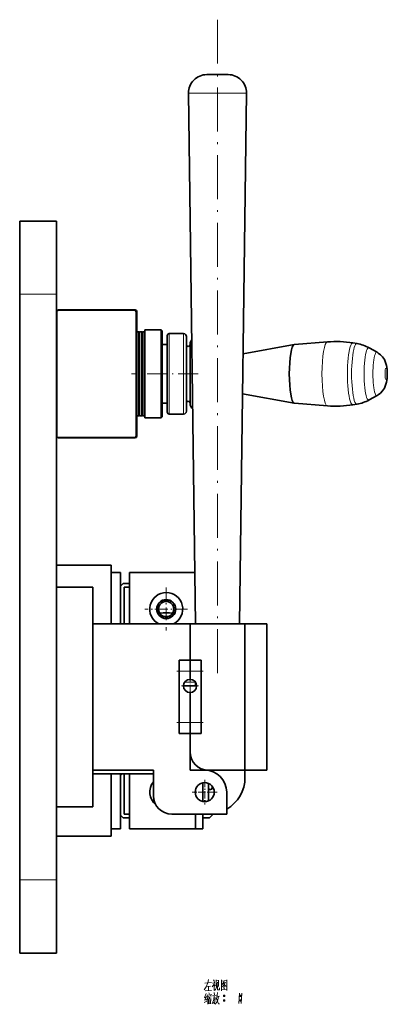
# Model space of a CAD drawing. Extents: x -161 to 1343, y -181 to 611.
# Tile 4 of 8: x 639 to 739, y 15 to 284. Entities that reach past the tile are written whole.
import ezdxf

# ---------------------------------------------------------------- set-up
doc = ezdxf.new("R2010")
doc.units = 0
doc.linetypes.add('DASHDOT', pattern=[18.5, 12, -3, 0.5, -3])

msp = doc.modelspace()

# ---------------------------------------------------------------- linework, layer by layer
at = {"color": 7, "linetype": 'DASHDOT', "lineweight": 13}
msp.add_line((692.58, 283.5), (692.58, 103.5), dxfattribs=at)
at = {"color": 7, "lineweight": 35, "ltscale": 0.071591}
msp.add_line((692.51, 268.5), (689.65, 268.5), dxfattribs=at)
at = {"color": 7, "lineweight": 35, "ltscale": 0.075053}
msp.add_line((695.51, 268.5), (692.51, 268.5), dxfattribs=at)
at = {"color": 7, "lineweight": 13, "ltscale": 0.193631}
msp.add_line((692.39, 263.43), (684.65, 263.43), dxfattribs=at)
at = {"color": 7, "lineweight": 35}
for p, q in [((686.58, 118.5), (684.65, 263.43)), ((698.58, 118.5), (700.51, 263.43)), ((638.58, 208.5), (638.58, 228.5)), ((648.58, 208.5), (648.58, 228.5)), ((638.58, 208.5), (638.58, 48.5)), ((648.58, 208.5), (648.58, 48.5)), ((648.68, 169.85), (648.68, 203.65)), ((649.08, 204.25), (670.08, 204.25)), ((649.18, 204.15), (669.88, 204.15)), ((670.38, 203.65), (670.38, 169.85)), ((670.58, 203.75), (670.58, 169.75)), ((670.08, 169.25), (649.08, 169.25)), ((669.88, 169.35), (649.18, 169.35)), ((658.58, 128.5), (658.58, 68.5)), ((658.58, 118.5), (658.58, 78.5)), ((685.08, 118.5), (658.58, 118.5)), ((700.08, 118.5), (700.08, 78.5)), ((706.08, 118.5), (706.08, 78.5)), ((682.08, 88.5), (682.08, 108.5)), ((688.08, 108.5), (688.08, 88.5)), ((688.58, 62.5), (668.58, 62.5)), ((638.58, 28.5), (638.58, 48.5)), ((648.58, 28.5), (648.58, 48.5))]:
    msp.add_line(p, q, dxfattribs=at)
at = {"color": 7, "lineweight": 13, "ltscale": 0.202991}
msp.add_line((700.51, 263.43), (692.39, 263.43), dxfattribs=at)
at = {"color": 7, "lineweight": 35, "ltscale": 0.25}
for p, q in [((638.58, 228.5), (648.58, 228.5)), ((648.58, 128.5), (658.58, 128.5)), ((685.08, 118.5), (685.08, 108.5)), ((685.08, 118.5), (685.08, 108.5)), ((685.08, 88.5), (685.08, 78.5)), ((700.08, 78.5), (690.08, 78.5)), ((648.58, 68.5), (658.58, 68.5)), ((638.58, 28.5), (648.58, 28.5))]:
    msp.add_line(p, q, dxfattribs=at)
at = {"color": 7, "lineweight": 13, "ltscale": 0.25}
for p, q in [((638.58, 208.5), (648.58, 208.5)), ((638.58, 48.5), (648.58, 48.5))]:
    msp.add_line(p, q, dxfattribs=at)
at = {"color": 7, "lineweight": 35, "ltscale": 0.012498}
msp.add_line((671.08, 198.25), (670.58, 198.25), dxfattribs=at)
at = {"color": 7, "lineweight": 35, "ltscale": 0.2875}
for p, q in [((671.08, 186.75), (671.08, 198.25)), ((671.28, 186.75), (671.28, 198.25)), ((671.88, 186.75), (671.88, 198.25)), ((672.08, 186.75), (672.08, 198.25)), ((672.68, 186.75), (672.68, 198.25)), ((671.08, 175.25), (671.08, 186.75)), ((671.28, 175.25), (671.28, 186.75)), ((671.88, 175.25), (671.88, 186.75)), ((672.08, 175.25), (672.08, 186.75)), ((672.68, 175.25), (672.68, 186.75))]:
    msp.add_line(p, q, dxfattribs=at)
at = {"color": 7, "lineweight": 35, "ltscale": 0.003536}
for p, q in [((671.18, 198.15), (671.08, 198.25)), ((671.98, 198.15), (671.88, 198.25)), ((671.18, 175.35), (671.08, 175.25)), ((671.98, 175.35), (671.88, 175.25))]:
    msp.add_line(p, q, dxfattribs=at)
at = {"color": 7, "lineweight": 35, "ltscale": 0.003535}
for p, q in [((671.18, 198.15), (671.28, 198.25)), ((671.98, 198.15), (672.08, 198.25)), ((672.78, 198.15), (672.68, 198.25)), ((671.18, 175.35), (671.28, 175.25)), ((671.98, 175.35), (672.08, 175.25)), ((672.78, 175.35), (672.68, 175.25))]:
    msp.add_line(p, q, dxfattribs=at)
at = {"color": 7, "lineweight": 35, "ltscale": 0.285}
for p, q in [((671.18, 186.75), (671.18, 198.15)), ((671.98, 186.75), (671.98, 198.15)), ((671.18, 175.35), (671.18, 186.75)), ((671.98, 175.35), (671.98, 186.75))]:
    msp.add_line(p, q, dxfattribs=at)
at = {"color": 7, "lineweight": 35, "ltscale": 0.014999}
for p, q in [((671.88, 198.25), (671.28, 198.25)), ((671.88, 175.25), (671.28, 175.25))]:
    msp.add_line(p, q, dxfattribs=at)
at = {"color": 7, "lineweight": 35, "ltscale": 0.015001}
for p, q in [((672.68, 198.25), (672.08, 198.25)), ((672.68, 175.25), (672.08, 175.25))]:
    msp.add_line(p, q, dxfattribs=at)
at = {"color": 7, "lineweight": 35, "ltscale": 0.3}
for p, q in [((672.78, 186.75), (672.78, 198.75)), ((677.23, 186.75), (677.23, 198.75)), ((672.78, 174.75), (672.78, 186.75)), ((677.23, 174.75), (677.23, 186.75))]:
    msp.add_line(p, q, dxfattribs=at)
at = {"color": 7, "lineweight": 35, "ltscale": 0.11125}
for p, q in [((677.23, 198.75), (672.78, 198.75)), ((677.23, 174.75), (672.78, 174.75))]:
    msp.add_line(p, q, dxfattribs=at)
at = {"color": 7, "lineweight": 35, "ltscale": 0.008839}
for p, q in [((677.48, 198.5), (677.23, 198.75)), ((677.48, 175), (677.23, 174.75))]:
    msp.add_line(p, q, dxfattribs=at)
at = {"color": 7, "lineweight": 35, "ltscale": 0.29375}
for p, q in [((677.48, 186.75), (677.48, 198.5)), ((677.48, 175), (677.48, 186.75))]:
    msp.add_line(p, q, dxfattribs=at)
at = {"color": 7, "lineweight": 35, "ltscale": 0.261888}
for p, q in [((678.88, 186.75), (678.88, 197.23)), ((678.88, 176.27), (678.88, 186.75))]:
    msp.add_line(p, q, dxfattribs=at)
at = {"color": 7, "lineweight": 13, "ltscale": 0.275}
for p, q in [((679.38, 186.75), (679.38, 197.75)), ((683.33, 186.75), (683.33, 197.75)), ((679.38, 175.75), (679.38, 186.75)), ((683.33, 175.75), (683.33, 186.75))]:
    msp.add_line(p, q, dxfattribs=at)
at = {"color": 7, "lineweight": 35, "ltscale": 0.09875}
for p, q in [((683.33, 197.75), (679.38, 197.75)), ((683.33, 175.75), (679.38, 175.75))]:
    msp.add_line(p, q, dxfattribs=at)
at = {"color": 7, "lineweight": 35, "ltscale": 0.25625}
for p, q in [((684.08, 186.75), (684.08, 197)), ((684.08, 176.5), (684.08, 186.75))]:
    msp.add_line(p, q, dxfattribs=at)
at = {"color": 7, "lineweight": 35, "ltscale": 0.034999}
for p, q in [((678.88, 194.75), (677.48, 194.75)), ((678.88, 178.75), (677.48, 178.75))]:
    msp.add_line(p, q, dxfattribs=at)
at = {"color": 7, "lineweight": 35, "ltscale": 0.204522}
for p, q in [((685.08, 186.75), (685.08, 194.93)), ((685.08, 178.57), (685.08, 186.75))]:
    msp.add_line(p, q, dxfattribs=at)
at = {"color": 7, "lineweight": 35, "ltscale": 0.354482}
msp.add_line((699.56, 192.26), (713.52, 194.75), dxfattribs=at)
at = {"color": 7, "lineweight": 35, "ltscale": 0.226519}
for p, q in [((713.55, 194.75), (722.58, 195.47)), ((713.55, 178.75), (722.58, 178.03))]:
    msp.add_line(p, q, dxfattribs=at)
at = {"color": 7, "lineweight": 35, "ltscale": 0.027931}
for p, q in [((730.66, 195.02), (729.56, 195.2)), ((730.66, 178.48), (729.56, 178.3))]:
    msp.add_line(p, q, dxfattribs=at)
at = {"color": 7, "lineweight": 35, "ltscale": 0.062286}
for p, q in [((736.13, 192.65), (733.96, 193.87)), ((736.13, 180.85), (733.96, 179.63))]:
    msp.add_line(p, q, dxfattribs=at)
at = {"color": 7, "linetype": 'DASHDOT', "lineweight": 13, "ltscale": 0.456509}
msp.add_line((687.32, 186.75), (669.06, 186.75), dxfattribs=at)
at = {"color": 7, "lineweight": 35, "ltscale": 0.358203}
msp.add_line((699.42, 181.27), (713.52, 178.75), dxfattribs=at)
at = {"color": 7, "lineweight": 35, "ltscale": 0.0125}
msp.add_line((671.08, 175.25), (670.58, 175.25), dxfattribs=at)
at = {"color": 7, "lineweight": 35, "ltscale": 0.375}
for p, q in [((663.58, 134.5), (648.58, 134.5)), ((700.08, 118.5), (685.08, 118.5)), ((668.58, 77.5), (668.58, 62.5)), ((668.58, 77.5), (668.58, 62.5)), ((680.08, 66.5), (695.08, 66.5)), ((663.58, 60.5), (648.58, 60.5))]:
    msp.add_line(p, q, dxfattribs=at)
at = {"color": 7, "lineweight": 35, "ltscale": 0.399999}
msp.add_line((663.58, 118.5), (663.58, 134.5), dxfattribs=at)
at = {"color": 7, "lineweight": 35, "ltscale": 0.062498}
for p, q in [((663.58, 132.5), (666.08, 132.5)), ((663.58, 62.5), (666.08, 62.5))]:
    msp.add_line(p, q, dxfattribs=at)
at = {"color": 7, "lineweight": 35, "ltscale": 0.349998}
for p, q in [((666.08, 118.5), (666.08, 132.5)), ((668.58, 118.5), (668.58, 132.5)), ((668.58, 118.5), (668.58, 132.5))]:
    msp.add_line(p, q, dxfattribs=at)
at = {"color": 7, "lineweight": 35, "ltscale": 0.445335}
msp.add_line((668.58, 132.5), (686.39, 132.5), dxfattribs=at)
msp.add_line((668.58, 132.5), (686.39, 132.5), dxfattribs=at)
at = {"color": 7, "lineweight": 35, "ltscale": 0.024749}
for p, q in [((666.08, 128.8), (666.78, 129.5)), ((666.78, 65.5), (666.08, 66.2)), ((691.08, 66.2), (690.38, 65.5))]:
    msp.add_line(p, q, dxfattribs=at)
at = {"color": 7, "lineweight": 35, "ltscale": 0.045001}
for p, q in [((666.78, 129.5), (668.58, 129.5)), ((668.58, 65.5), (666.78, 65.5))]:
    msp.add_line(p, q, dxfattribs=at)
at = {"color": 7, "lineweight": 35, "ltscale": 0.257497}
msp.add_line((666.08, 118.5), (666.08, 128.8), dxfattribs=at)
at = {"color": 7, "lineweight": 35, "ltscale": 0.0375}
for p, q in [((667.08, 128.5), (668.58, 128.5)), ((668.58, 66.5), (667.08, 66.5))]:
    msp.add_line(p, q, dxfattribs=at)
at = {"color": 7, "lineweight": 35, "ltscale": 0.249998}
msp.add_line((667.08, 118.5), (667.08, 128.5), dxfattribs=at)
at = {"color": 7, "linetype": 'DASHDOT', "lineweight": 13, "ltscale": 0.2925}
for p, q in [((678.58, 128.35), (678.58, 116.65)), ((684.43, 122.5), (672.73, 122.5))]:
    msp.add_line(p, q, dxfattribs=at)
at = {"color": 7, "lineweight": 35, "ltscale": 0.15}
for p, q in [((700.08, 118.5), (706.08, 118.5)), ((700.08, 78.5), (706.08, 78.5)), ((695.08, 66.5), (695.08, 72.5))]:
    msp.add_line(p, q, dxfattribs=at)
at = {"color": 7, "lineweight": 35, "ltscale": 0.075}
for p, q in [((685.08, 108.5), (682.08, 108.5)), ((685.08, 105.5), (685.08, 108.5)), ((685.08, 108.5), (688.08, 108.5)), ((685.08, 108.5), (685.08, 105.5)), ((685.08, 88.5), (685.08, 91.5)), ((685.08, 91.5), (685.08, 88.5)), ((685.08, 88.5), (682.08, 88.5)), ((685.08, 88.5), (688.08, 88.5)), ((687.08, 66.5), (690.08, 66.5))]:
    msp.add_line(p, q, dxfattribs=at)
at = {"color": 7, "linetype": 'DASHDOT', "lineweight": 13, "ltscale": 0.18}
for p, q in [((681.48, 105.5), (688.68, 105.5)), ((681.48, 91.5), (688.68, 91.5))]:
    msp.add_line(p, q, dxfattribs=at)
at = {"color": 7, "lineweight": 13, "ltscale": 0.075}
for p, q in [((685.08, 105.5), (682.08, 105.5)), ((685.08, 105.5), (688.08, 105.5)), ((685.08, 91.5), (682.08, 91.5)), ((685.08, 91.5), (688.08, 91.5))]:
    msp.add_line(p, q, dxfattribs=at)
at = {"color": 7, "lineweight": 35, "ltscale": 0.055}
for p, q in [((685.08, 105.5), (685.08, 103.3)), ((685.08, 103.3), (685.08, 105.5))]:
    msp.add_line(p, q, dxfattribs=at)
at = {"color": 7, "lineweight": 13, "ltscale": 0.074916}
msp.add_line((686.58, 102.5), (683.58, 102.5), dxfattribs=at)
at = {"color": 7, "linetype": 'DASHDOT', "lineweight": 13, "ltscale": 0.117}
for p, q in [((685.08, 103.84), (685.08, 99.16)), ((687.42, 101.5), (682.74, 101.5))]:
    msp.add_line(p, q, dxfattribs=at)
at = {"color": 7, "lineweight": 35, "ltscale": 0.025}
msp.add_line((686.58, 101.5), (686.58, 102.5), dxfattribs=at)
at = {"color": 7, "lineweight": 35, "ltscale": 0.082498}
msp.add_line((686.58, 101.5), (683.28, 101.5), dxfattribs=at)
at = {"color": 7, "linetype": 'DASHDOT', "lineweight": 13, "ltscale": 0.054014}
msp.add_line((685.08, 101.68), (685.08, 99.52), dxfattribs=at)
at = {"color": 7, "lineweight": 13, "ltscale": 0.044999}
msp.add_line((685.08, 99.7), (685.08, 101.5), dxfattribs=at)
at = {"color": 7, "lineweight": 35, "ltscale": 0.205}
for p, q in [((685.08, 99.7), (685.08, 91.5)), ((685.08, 91.5), (685.08, 99.7))]:
    msp.add_line(p, q, dxfattribs=at)
at = {"color": 7, "lineweight": 35, "ltscale": 0.125}
for p, q in [((685.08, 88.5), (685.08, 83.5)), ((685.08, 83.5), (685.08, 78.5)), ((658.58, 77.5), (663.58, 77.5))]:
    msp.add_line(p, q, dxfattribs=at)
at = {"color": 7, "lineweight": 35, "ltscale": 0.4125}
msp.add_line((675.08, 78.5), (658.58, 78.5), dxfattribs=at)
at = {"color": 7, "lineweight": 35, "ltscale": 0.175}
msp.add_line((675.08, 78.5), (675.08, 71.5), dxfattribs=at)
at = {"color": 7, "lineweight": 35, "ltscale": 0.1}
msp.add_line((689.08, 78.5), (685.08, 78.5), dxfattribs=at)
at = {"color": 7, "lineweight": 35, "ltscale": 0.05}
msp.add_line((700.08, 76.5), (700.08, 78.5), dxfattribs=at)
at = {"color": 7, "lineweight": 35, "ltscale": 0.287502}
msp.add_line((663.58, 77.5), (675.08, 77.5), dxfattribs=at)
msp.add_line((663.58, 77.5), (675.08, 77.5), dxfattribs=at)
at = {"color": 7, "lineweight": 35, "ltscale": 0.425}
msp.add_line((663.58, 77.5), (663.58, 60.5), dxfattribs=at)
at = {"color": 7, "lineweight": 35, "ltscale": 0.017678}
msp.add_line((666.08, 77), (666.58, 77.5), dxfattribs=at)
at = {"color": 7, "lineweight": 35, "ltscale": 0.375001}
msp.add_line((666.08, 62.5), (666.08, 77.5), dxfattribs=at)
at = {"color": 7, "lineweight": 35, "ltscale": 0.27}
msp.add_line((666.08, 66.2), (666.08, 77), dxfattribs=at)
at = {"color": 7, "lineweight": 35, "ltscale": 0.275001}
msp.add_line((667.08, 66.5), (667.08, 77.5), dxfattribs=at)
at = {"color": 7, "linetype": 'DASHDOT', "lineweight": 13, "ltscale": 0.169}
for p, q in [((689.08, 75.88), (689.08, 69.12)), ((692.46, 72.5), (685.7, 72.5))]:
    msp.add_line(p, q, dxfattribs=at)
at = {"color": 7, "lineweight": 35, "ltscale": 0.035697}
msp.add_line((686.58, 73.21), (686.58, 71.79), dxfattribs=at)
at = {"color": 7, "lineweight": 35, "ltscale": 0.127573}
msp.add_line((688.58, 75.05), (688.58, 69.95), dxfattribs=at)
at = {"color": 7, "lineweight": 35, "ltscale": 0.120001}
msp.add_line((690.08, 74.9), (690.08, 70.1), dxfattribs=at)
at = {"color": 7, "lineweight": 35, "ltscale": 0.005}
msp.add_line((690.68, 73.2), (690.48, 73.2), dxfattribs=at)
at = {"color": 7, "lineweight": 35, "ltscale": 0.014037}
msp.add_line((691.08, 74.16), (691.08, 73.6), dxfattribs=at)
at = {"color": 7, "lineweight": 35, "ltscale": 0.100001}
for p, q in [((686.58, 66.5), (686.58, 62.5)), ((688.58, 66.5), (688.58, 62.5))]:
    msp.add_line(p, q, dxfattribs=at)
at = {"color": 7, "lineweight": 35, "ltscale": 0.044998}
msp.add_line((690.38, 65.5), (688.58, 65.5), dxfattribs=at)
at = {"color": 7, "lineweight": 35, "ltscale": 0.007502}
msp.add_line((691.08, 66.5), (691.08, 66.2), dxfattribs=at)
at = {"color": 7, "lineweight": 35, "ltscale": 0.45}
msp.add_line((686.58, 62.5), (668.58, 62.5), dxfattribs=at)
at = {"color": 7, "lineweight": 35}
for points in [[(738.93, 186.75), (738.86, 188.06), (738.71, 189.04), (738.47, 189.86), (738.12, 190.64), (737.62, 191.38), (737.06, 191.98), (736.46, 192.45), (736.13, 192.65)], [(738.93, 186.75), (738.86, 185.44), (738.71, 184.46), (738.47, 183.64), (738.12, 182.86), (737.62, 182.12), (737.06, 181.52), (736.46, 181.05), (736.13, 180.85)]]:
    msp.add_lwpolyline(points, dxfattribs=at)
at = {"color": 7, "lineweight": 13}
for points in [[(689.45, 19.33), (688.89, 18.45)], [(689.1, 20.31), (690.92, 20.45)], [(689.91, 20.38), (689.45, 19.33)], [(689.59, 19.4), (690.68, 19.5)], [(690.12, 21.32), (689.91, 20.38)], [(690.12, 19.43), (690.08, 18.24)], [(691.8, 20.55), (691.62, 20.06), (691.13, 19.33)], [(691.17, 20.34), (691.73, 20.41)], [(691.45, 21.22), (691.73, 20.8)], [(691.62, 20.06), (691.62, 18.28)], [(691.62, 19.89), (691.94, 19.57)], [(692.01, 18.56), (692.25, 18.91)], [(692.22, 21.18), (692.22, 19.5)], [(692.88, 21.01), (692.22, 20.94)], [(692.43, 19.54), (692.25, 18.91)], [(692.53, 20.59), (692.43, 19.54)], [(692.57, 18.56), (692.57, 19.64)], [(692.81, 19.43), (692.88, 21.11)], [(693.13, 19.08), (693.13, 18.45)], [(693.65, 21.22), (693.65, 19.75), (693.65, 18.24)], [(693.65, 21.18), (693.65, 19.78), (693.65, 18.38)], [(695.12, 21.04), (693.65, 20.9)], [(693.72, 19.29), (694.21, 19.71)], [(694.42, 20.76), (693.86, 19.96)], [(694.18, 20.2), (694.88, 19.47)], [(694.18, 19.12), (694.53, 18.73)], [(694.21, 20.41), (694.67, 20.48)], [(694.21, 19.71), (694.42, 19.99)], [(694.28, 19.5), (694.53, 19.22)], [(694.42, 19.99), (694.77, 20.62)], [(694.88, 19.47), (695.05, 19.5)], [(695.09, 18.42), (695.09, 19.78), (695.12, 21.18)], [(689.42, 16.46), (689, 16.32)], [(689.49, 17.47), (689.03, 16.39)], [(689.56, 16.7), (689.1, 15.69)], [(689.21, 18.21), (690.92, 18.31)], [(689.87, 16.18), (689.56, 15.69)], [(689.8, 17.16), (689.7, 16.6)], [(689.8, 17.02), (690.85, 17.16)], [(690.05, 16.74), (689.87, 16.18)], [(689.91, 16.25), (689.91, 14.53)], [(690.12, 16.46), (690.82, 16.56)], [(690.19, 17.65), (690.36, 17.26)], [(690.43, 16.49), (690.36, 15.93)], [(690.89, 17.26), (690.75, 16.81)], [(691.66, 16.88), (691.55, 15.97), (691.45, 15.55), (691.13, 14.67)], [(691.17, 16.81), (692.22, 16.95)], [(691.97, 16.39), (691.87, 15.55), (691.73, 14.71), (691.52, 14.99)], [(691.59, 16.21), (691.97, 16.28)], [(691.66, 17.72), (691.76, 17.16)], [(691.73, 18.28), (692.01, 18.56)], [(692.36, 16.39), (692.18, 15.83)], [(692.29, 16.14), (692.85, 14.71)], [(692.5, 17.02), (692.36, 16.39)], [(692.43, 16.63), (693.13, 16.77)], [(692.57, 17.75), (692.5, 17.02)], [(692.71, 18.45), (692.57, 18.56)], [(692.85, 16.7), (692.64, 15.76)], [(693.13, 18.45), (692.71, 18.45)], [(693.65, 18.49), (695.02, 18.59)], [(694.18, 16.84), (694.56, 16.84)], [(694.21, 16.95), (694.53, 16.95)], [(694.21, 16.7), (694.53, 16.7)], [(695.09, 18.31), (695.09, 18.42), (695.02, 18.59)], [(698.62, 17.58), (698.52, 16.18), (698.41, 14.78)], [(698.62, 16.84), (699.01, 16.84)], [(698.66, 16.95), (698.97, 16.95)], [(698.66, 16.7), (698.97, 16.7)], [(699.22, 17.58), (699.11, 16.18), (699.01, 14.78)], [(688.96, 15.02), (689.66, 15.41)], [(689.07, 15.69), (689.59, 15.86)], [(690.19, 16.04), (690.22, 14.64)], [(690.19, 15.93), (690.71, 16)], [(690.22, 15.37), (690.61, 15.44)], [(690.68, 14.88), (690.26, 14.81)], [(690.75, 16.11), (690.68, 14.71)], [(692.36, 15.13), (691.97, 14.6)], [(692.64, 15.76), (692.36, 15.13)], [(692.85, 14.71), (693.16, 14.71)], [(694.18, 15.58), (694.56, 15.58)], [(694.21, 15.69), (694.53, 15.69)], [(694.21, 15.44), (694.53, 15.44)], [(698.62, 15.58), (699.01, 15.58)], [(698.66, 15.69), (698.97, 15.69)], [(698.66, 15.44), (698.97, 15.44)]]:
    msp.add_lwpolyline(points, dxfattribs=at)
for points in [[(694.28, 16.63), (694.46, 16.63), (694.56, 16.74), (694.56, 16.91), (694.46, 17.02), (694.28, 17.02), (694.18, 16.91), (694.18, 16.74)], [(698.73, 16.63), (698.9, 16.63), (699.01, 16.74), (699.01, 16.91), (698.9, 17.02), (698.73, 17.02), (698.62, 16.91), (698.62, 16.74)], [(694.28, 15.37), (694.46, 15.37), (694.56, 15.48), (694.56, 15.65), (694.46, 15.76), (694.28, 15.76), (694.18, 15.65), (694.18, 15.48)], [(698.73, 15.37), (698.9, 15.37), (699.01, 15.48), (699.01, 15.65), (698.9, 15.76), (698.73, 15.76), (698.62, 15.65), (698.62, 15.48)]]:
    msp.add_lwpolyline(points, close=True, dxfattribs=at)
at = {"color": 7, "lineweight": 35}
for centre, radius in [((678.58, 122.5), 2.6), ((678.58, 122.5), 2.6), ((678.58, 122.5), 2.5), ((678.58, 122.5), 2.07), ((689.08, 72.5), 2.6)]:
    msp.add_circle(centre, radius, dxfattribs=at)
for centre, radius, start, end in [((689.65, 263.5), 5, 89.8735, 180.7447), ((695.51, 263.5), 5, 359.2361, 90.0336), ((649.08, 203.75), 0.5, 90, 178.5956), ((649.18, 203.65), 0.5, 90, 180), ((669.88, 203.65), 0.5, 0, 90), ((670.08, 203.75), 0.5, 0, 90), ((679.38, 197.25), 0.501, 90.0565, 182.7175), ((683.33, 197), 0.751, 358.2108, 89.9763), ((684.58, 194.75), 0.5, 182.1812, 269.9699), ((684.58, 194.75), 0.5, 270.0301, 357.8188), ((686.58, 194.95), 1.5, 133.5829, 180.7058), ((724.92, 166.21), 29.36, 80.9128, 94.5721), ((729.09, 185.2), 9.94, 60.6547, 80.9147), ((684.58, 178.75), 0.5, 90.0301, 177.8188), ((684.58, 178.75), 0.5, 2.1812, 89.9699), ((686.58, 178.55), 1.5, 179.2812, 238.5044), ((724.92, 207.29), 29.36, 265.4279, 279.0871), ((729.09, 188.3), 9.94, 279.0853, 299.3432), ((679.38, 176.25), 0.501, 177.2825, 269.9435), ((683.33, 176.5), 0.751, 270.0237, 1.7892), ((649.08, 169.75), 0.5, 181.4044, 270), ((649.18, 169.85), 0.5, 180, 270), ((669.88, 169.85), 0.5, 270, 360), ((670.08, 169.75), 0.5, 270, 360), ((678.58, 122.5), 4.5, 297.268, 242.7319), ((678.58, 122.5), 4.5, 297.268, 242.7319), ((678.58, 111.5), 10, 80.1052, 99.8946), ((685.08, 101.5), 1.8, 90, 270), ((685.08, 101.5), 1.8, 270, 90), ((690.08, 83.5), 5, 180, 270), ((689.08, 72.5), 6, 0, 90), ((678.58, 72.5), 4.5, 141.0567, 231.009), ((678.58, 72.5), 4.5, 141.0567, 231.009), ((690.08, 76.5), 10, 300.0001, 360), ((690.48, 73.6), 0.4, 180, 270), ((690.68, 73.6), 0.4, 270, 360), ((680.08, 71.5), 5, 180, 270), ((687.08, 71.5), 5, 269.8842, 270), ((690.08, 76.5), 10, 270, 270.0819)]:
    msp.add_arc(centre, radius, start, end, dxfattribs=at)
for start_param, end_param in [(0.030959, 3.110634), (0.013895, 0.030959), (3.110634, 3.127698)]:
    msp.add_ellipse((713.57, 186.75), major_axis=(0, 8), ratio=0.173648, start_param=start_param, end_param=end_param, dxfattribs=at)
at = {"color": 7, "lineweight": 13}
for centre, major_axis, start_param, end_param in [((722.6, 186.75), (0, 8.72), 0.013895, 3.127698), ((729.52, 186.75), (0, 8.45), 6.255396, 9.452471), ((730.62, 186.75), (0, 8.27), 6.255396, 9.452568), ((733.84, 186.75), (0, 7.15), 6.185843, 9.521768), ((736.03, 186.75), (0, 5.93), 6.185843, 9.52212), ((738.58, 186.75), (0, 1.55), 1.570796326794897, 7.853981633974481)]:
    msp.add_ellipse(centre, major_axis=major_axis, ratio=0.173648, start_param=start_param, end_param=end_param, dxfattribs=at)

doc.saveas('drawing.dxf')
